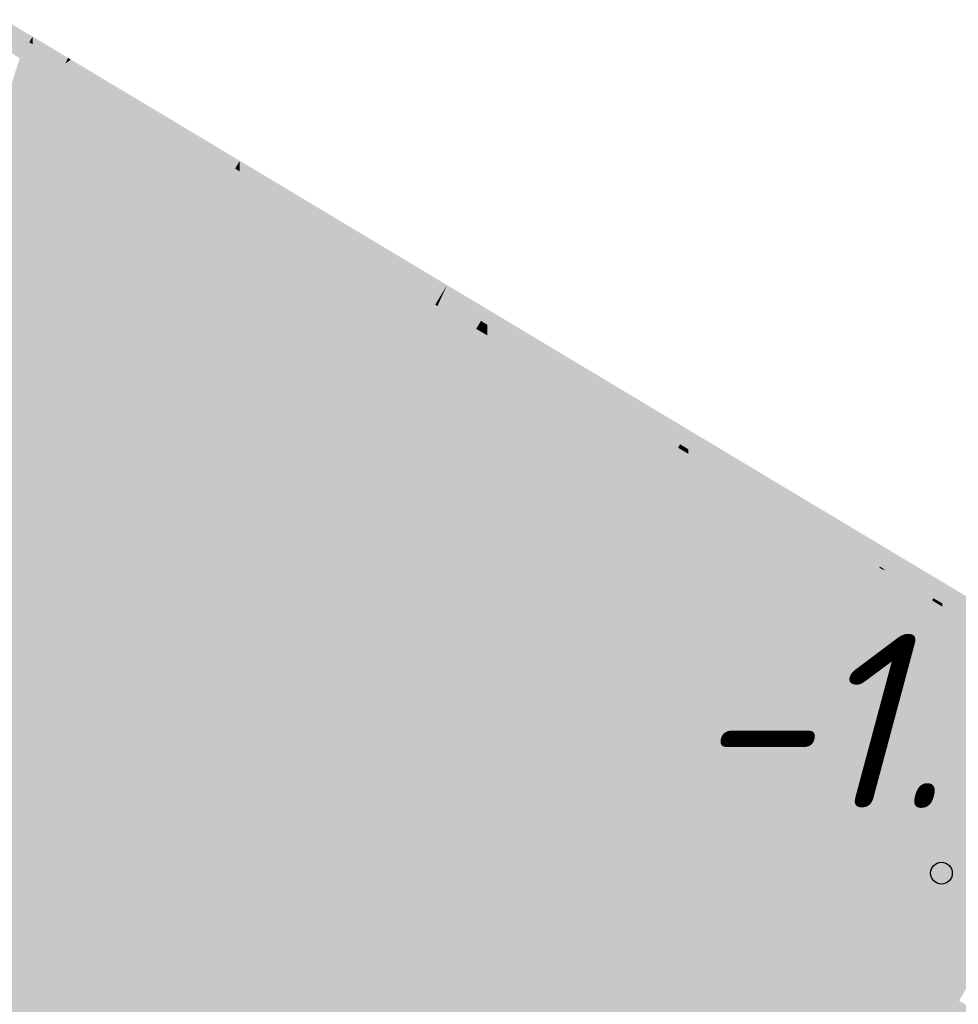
# Model space of a CAD drawing. Header units: metres. Extents: x 30306 to 66711, y 390887 to 402752.
# Tile 53 of 80: x 66182.58 to 66187.98, y 402700.83 to 402706.49. Entities that reach past the tile are written whole.
import ezdxf

# ---------------------------------------------------------------- set-up
doc = ezdxf.new("R2010")
doc.units = ezdxf.units.M
for name, color, linetype in [('GM-C3D-SURFACE-LABELS', 1, 'Continuous'), ('GM-C3D-SURFACE-TIN', 7, 'Continuous'), ('GM-C3D-SURFACE-TIN LABEL', 7, 'Continuous')]:
    doc.layers.add(name, color=color, linetype=linetype)
doc.styles.get("Standard").update_dxf_attribs({"font": 'isocpeur.ttf'})

msp = doc.modelspace()

# ---------------------------------------------------------------- linework, layer by layer
at = {"layer": 'GM-C3D-SURFACE-TIN', "color": 23, "linetype": 'Continuous', "lineweight": -3}
for points in [[(66182.435, 402706.3593), (66182.6395, 402706.3566), (66182.4787, 402706.4506)], [(66182.4787, 402706.4506), (66182.6589, 402706.3889), (66182.4964, 402706.4863)], [(66182.4787, 402706.4506), (66182.6395, 402706.3566), (66182.6589, 402706.3889)], [(66182.435, 402706.3593), (66182.5845, 402706.2649), (66182.6395, 402706.3566)], [(66182.6444, 402706.2271), (66182.6395, 402706.3566), (66182.5845, 402706.2649)], [(66182.6395, 402706.3566), (66182.6583, 402706.3456), (66182.6589, 402706.3889)], [(66182.6444, 402706.2271), (66182.6583, 402706.3456), (66182.6395, 402706.3566)], [(66182.6444, 402706.2271), (66182.6567, 402706.2194), (66182.6583, 402706.3456)], [(66182.6567, 402706.2194), (66182.8477, 402706.2349), (66182.6583, 402706.3456)], [(66182.6583, 402706.3456), (66182.8618, 402706.2673), (66182.6589, 402706.3889)], [(66182.6583, 402706.3456), (66182.8477, 402706.2349), (66182.8618, 402706.2673)], [(66182.6567, 402706.2194), (66182.7768, 402706.1436), (66182.8477, 402706.2349)], [(66182.7768, 402706.1436), (66182.8904, 402706.0751), (66182.8477, 402706.2349)], [(66182.8477, 402706.2349), (66182.8702, 402706.2623), (66182.8618, 402706.2673)], [(66182.8477, 402706.2349), (66182.8787, 402706.2572), (66182.8702, 402706.2623)], [(66183.8224, 402705.6311), (66182.8787, 402706.2572), (66182.8477, 402706.2349)], [(66183.7759, 402705.5534), (66183.8224, 402705.6311), (66182.8477, 402706.2349)], [(66183.7759, 402705.5534), (66182.8477, 402706.2349), (66182.8904, 402706.0751)], [(66183.8224, 402705.6311), (66183.8491, 402705.6755), (66182.8787, 402706.2572)], [(66183.8484, 402705.6149), (66183.8491, 402705.6755), (66183.8224, 402705.6311)], [(66183.8484, 402705.6149), (66185.0393, 402704.9622), (66183.8491, 402705.6755)], [(66183.8001, 402705.5392), (66183.8224, 402705.6311), (66183.7759, 402705.5534)], [(66183.8001, 402705.5392), (66183.8484, 402705.6149), (66183.8224, 402705.6311)], [(66183.8001, 402705.5392), (66183.8473, 402705.5114), (66183.8484, 402705.6149)], [(66184.9715, 402704.8491), (66183.8484, 402705.6149), (66183.8473, 402705.5114)], [(66184.9715, 402704.8491), (66185.0021, 402704.9002), (66183.8484, 402705.6149)], [(66185.0021, 402704.9002), (66185.0393, 402704.9622), (66183.8484, 402705.6149)], [(66185.0092, 402704.8958), (66185.0393, 402704.9622), (66185.0021, 402704.9002)], [(66185.0092, 402704.8958), (66185.2736, 402704.8217), (66185.0393, 402704.9622)], [(66184.9785, 402704.845), (66185.0021, 402704.9002), (66184.9715, 402704.8491)], [(66184.9785, 402704.845), (66185.0092, 402704.8958), (66185.0021, 402704.9002)], [(66184.9846, 402704.8414), (66185.0092, 402704.8958), (66184.9785, 402704.845)], [(66185.2069, 402704.7105), (66185.0092, 402704.8958), (66184.9846, 402704.8414)], [(66185.2069, 402704.7105), (66185.2344, 402704.7563), (66185.0092, 402704.8958)], [(66185.2344, 402704.7563), (66185.2736, 402704.8217), (66185.0092, 402704.8958)], [(66185.2717, 402704.7332), (66185.2736, 402704.8217), (66185.2344, 402704.7563)], [(66185.2717, 402704.7332), (66186.4278, 402704.1299), (66185.2736, 402704.8217)], [(66185.2438, 402704.6887), (66185.2344, 402704.7563), (66185.2069, 402704.7105)], [(66185.2438, 402704.6887), (66185.2717, 402704.7332), (66185.2344, 402704.7563)], [(66185.2704, 402704.6731), (66185.2717, 402704.7332), (66185.2438, 402704.6887)], [(66186.3664, 402704.0274), (66185.2717, 402704.7332), (66185.2704, 402704.6731)], [(66186.3664, 402704.0274), (66186.3785, 402704.0475), (66185.2717, 402704.7332)], [(66186.3785, 402704.0475), (66186.4278, 402704.1299), (66185.2717, 402704.7332)], [(66186.4257, 402704.0183), (66186.4278, 402704.1299), (66186.3785, 402704.0475)], [(66186.4257, 402704.0183), (66187.5821, 402703.438), (66186.4278, 402704.1299)], [(66186.4137, 402703.9995), (66186.3785, 402704.0475), (66186.3664, 402704.0274)], [(66186.4137, 402703.9995), (66186.4257, 402704.0183), (66186.3785, 402704.0475)], [(66186.4252, 402703.9928), (66186.4257, 402704.0183), (66186.4137, 402703.9995)], [(66187.2765, 402703.4913), (66186.4257, 402704.0183), (66186.4252, 402703.9928)], [(66187.2765, 402703.4913), (66187.5821, 402703.438), (66186.4257, 402704.0183)], [(66187.2765, 402703.4913), (66187.526, 402703.3443), (66187.5821, 402703.438)], [(66187.526, 402703.3443), (66187.5403, 402703.3359), (66187.5821, 402703.438)], [(66187.5589, 402703.3249), (66187.5821, 402703.438), (66187.5403, 402703.3359)], [(66187.5589, 402703.3249), (66187.8883, 402703.2545), (66187.5821, 402703.438)], [(66187.5589, 402703.3249), (66187.8336, 402703.1631), (66187.8883, 402703.2545)], [(66187.8336, 402703.1631), (66187.8846, 402703.1331), (66187.8883, 402703.2545)], [(66188.0435, 402703.0395), (66187.8883, 402703.2545), (66187.8846, 402703.1331)], [(66188.0435, 402703.0395), (66189.0067, 402702.5841), (66187.8883, 402703.2545)]]:
    msp.add_solid(points, dxfattribs=at)
at = {"layer": 'GM-C3D-SURFACE-TIN', "color": 40, "linetype": 'Continuous', "lineweight": -3}
for points in [[(66182.3867, 402705.6407), (66182.6444, 402706.2271), (66182.5845, 402706.2649)], [(66182.3867, 402705.6407), (66182.6537, 402705.9848), (66182.6444, 402706.2271)], [(66182.6537, 402705.9848), (66182.6567, 402706.2194), (66182.6444, 402706.2271)], [(66182.6537, 402705.9848), (66182.7768, 402706.1436), (66182.6567, 402706.2194)], [(66182.9841, 402705.2802), (66182.7768, 402706.1436), (66182.6537, 402705.9848)], [(66182.9841, 402705.2802), (66182.8904, 402706.0751), (66182.7768, 402706.1436)], [(66182.9841, 402705.2802), (66183.1255, 402705.1949), (66182.8904, 402706.0751)], [(66183.4473, 402705.0053), (66183.7759, 402705.5534), (66182.8904, 402706.0751)], [(66183.4473, 402705.0053), (66182.8904, 402706.0751), (66183.1255, 402705.1949)], [(66182.3867, 402705.6407), (66182.6473, 402705.4835), (66182.6537, 402705.9848)], [(66182.9841, 402705.2802), (66182.6537, 402705.9848), (66182.6473, 402705.4835)], [(66183.4561, 402705.0001), (66183.7759, 402705.5534), (66183.4473, 402705.0053)], [(66183.4561, 402705.0001), (66183.8001, 402705.5392), (66183.7759, 402705.5534)], [(66183.4561, 402705.0001), (66183.8473, 402705.5114), (66183.8001, 402705.5392)], [(66183.4561, 402705.0001), (66183.8394, 402704.7744), (66183.8473, 402705.5114)], [(66184.643, 402704.301), (66183.8473, 402705.5114), (66183.8394, 402704.7744)], [(66184.643, 402704.301), (66184.9715, 402704.8491), (66183.8473, 402705.5114)], [(66184.648, 402704.298), (66184.9715, 402704.8491), (66184.643, 402704.301)], [(66184.648, 402704.298), (66184.9785, 402704.845), (66184.9715, 402704.8491)], [(66184.7195, 402704.2559), (66184.9785, 402704.845), (66184.648, 402704.298)], [(66184.7195, 402704.2559), (66184.9846, 402704.8414), (66184.9785, 402704.845)], [(66184.8783, 402704.1623), (66184.9846, 402704.8414), (66184.7195, 402704.2559)], [(66184.8783, 402704.1623), (66185.2069, 402704.7105), (66184.9846, 402704.8414)], [(66184.9047, 402704.1468), (66185.2069, 402704.7105), (66184.8783, 402704.1623)], [(66184.9047, 402704.1468), (66185.2438, 402704.6887), (66185.2069, 402704.7105)], [(66185.2545, 402703.9407), (66185.2438, 402704.6887), (66184.9047, 402704.1468)], [(66185.2545, 402703.9407), (66185.2704, 402704.6731), (66185.2438, 402704.6887)], [(66186.0379, 402703.4793), (66185.2704, 402704.6731), (66185.2545, 402703.9407)], [(66186.0379, 402703.4793), (66186.3664, 402704.0274), (66185.2704, 402704.6731)], [(66186.0717, 402703.4593), (66186.3664, 402704.0274), (66186.0379, 402703.4793)], [(66186.0717, 402703.4593), (66186.4137, 402703.9995), (66186.3664, 402704.0274)], [(66186.4108, 402703.2596), (66186.4137, 402703.9995), (66186.0717, 402703.4593)], [(66186.4108, 402703.2596), (66186.4252, 402703.9928), (66186.4137, 402703.9995)], [(66187.1974, 402702.7962), (66186.4252, 402703.9928), (66186.4108, 402703.2596)], [(66187.1974, 402702.7962), (66187.2765, 402703.4913), (66186.4252, 402703.9928)], [(66187.1974, 402702.7962), (66187.5226, 402703.3388), (66187.2765, 402703.4913)], [(66187.5226, 402703.3388), (66187.526, 402703.3443), (66187.2765, 402703.4913)], [(66187.5377, 402703.3295), (66187.526, 402703.3443), (66187.5226, 402703.3388)], [(66187.5377, 402703.3295), (66187.5403, 402703.3359), (66187.526, 402703.3443)], [(66187.2083, 402702.7898), (66187.5226, 402703.3388), (66187.1974, 402702.7962)], [(66187.2083, 402702.7898), (66187.5377, 402703.3295), (66187.5226, 402703.3388)], [(66187.2954, 402702.7384), (66187.5377, 402703.3295), (66187.2083, 402702.7898)], [(66187.505, 402702.615), (66187.5377, 402703.3295), (66187.2954, 402702.7384)], [(66187.505, 402702.615), (66187.8261, 402703.1507), (66187.5377, 402703.3295)], [(66187.5377, 402703.3295), (66187.5589, 402703.3249), (66187.5403, 402703.3359)], [(66187.8261, 402703.1507), (66187.5589, 402703.3249), (66187.5377, 402703.3295)], [(66187.8261, 402703.1507), (66187.8336, 402703.1631), (66187.5589, 402703.3249)], [(66187.5472, 402702.5901), (66187.8261, 402703.1507), (66187.505, 402702.615)], [(66187.5472, 402702.5901), (66187.884, 402703.1149), (66187.8261, 402703.1507)], [(66187.8622, 402702.4046), (66187.884, 402703.1149), (66187.5472, 402702.5901)], [(66187.884, 402703.1149), (66187.8336, 402703.1631), (66187.8261, 402703.1507)], [(66187.884, 402703.1149), (66187.8846, 402703.1331), (66187.8336, 402703.1631)], [(66188.6285, 402701.9532), (66187.884, 402703.1149), (66187.8622, 402702.4046)], [(66187.884, 402703.1149), (66188.0435, 402703.0395), (66187.8846, 402703.1331)], [(66188.6285, 402701.9532), (66188.9347, 402702.464), (66187.884, 402703.1149)], [(66188.9347, 402702.464), (66188.0435, 402703.0395), (66187.884, 402703.1149)]]:
    msp.add_solid(points, dxfattribs=at)
at = {"layer": 'GM-C3D-SURFACE-TIN', "color": 50, "linetype": 'Continuous', "lineweight": -3}
for points in [[(66181.9965, 402705.1378), (66182.6473, 402705.4835), (66182.3867, 402705.6407)], [(66181.9965, 402705.1378), (66182.6379, 402704.7508), (66182.6473, 402705.4835)], [(66183.1203, 402704.4597), (66182.6473, 402705.4835), (66182.6379, 402704.7508)], [(66183.1203, 402704.4597), (66182.9841, 402705.2802), (66182.6473, 402705.4835)], [(66183.2597, 402704.6924), (66183.1255, 402705.1949), (66182.9841, 402705.2802)], [(66183.1203, 402704.4597), (66183.2597, 402704.6924), (66182.9841, 402705.2802)], [(66183.2597, 402704.6924), (66183.4473, 402705.0053), (66183.1255, 402705.1949)], [(66183.2597, 402704.6924), (66183.4561, 402705.0001), (66183.4473, 402705.0053)], [(66183.3838, 402704.3011), (66183.4561, 402705.0001), (66183.2597, 402704.6924)], [(66183.3838, 402704.3011), (66183.8394, 402704.7744), (66183.4561, 402705.0001)], [(66183.3838, 402704.3011), (66183.8315, 402704.0374), (66183.8394, 402704.7744)], [(66184.3144, 402703.7529), (66183.8394, 402704.7744), (66183.8315, 402704.0374)], [(66184.3144, 402703.7529), (66184.643, 402704.301), (66183.8394, 402704.7744)], [(66183.3606, 402704.3148), (66183.2597, 402704.6924), (66183.1203, 402704.4597)], [(66183.3838, 402704.3011), (66183.2597, 402704.6924), (66183.3606, 402704.3148)], [(66184.3174, 402703.7511), (66184.643, 402704.301), (66184.3144, 402703.7529)], [(66184.3174, 402703.7511), (66184.648, 402704.298), (66184.643, 402704.301)], [(66184.4543, 402703.6705), (66184.648, 402704.298), (66184.3174, 402703.7511)], [(66184.4543, 402703.6705), (66184.7195, 402704.2559), (66184.648, 402704.298)], [(66184.5498, 402703.6142), (66184.7195, 402704.2559), (66184.4543, 402703.6705)], [(66184.5498, 402703.6142), (66184.8783, 402704.1623), (66184.7195, 402704.2559)], [(66184.5657, 402703.6049), (66184.8783, 402704.1623), (66184.5498, 402703.6142)], [(66184.5657, 402703.6049), (66184.9047, 402704.1468), (66184.8783, 402704.1623)], [(66185.2387, 402703.2084), (66184.9047, 402704.1468), (66184.5657, 402703.6049)], [(66185.2387, 402703.2084), (66185.2545, 402703.9407), (66184.9047, 402704.1468)], [(66185.7093, 402702.9311), (66185.2545, 402703.9407), (66185.2387, 402703.2084)], [(66185.7093, 402702.9311), (66186.0379, 402703.4793), (66185.2545, 402703.9407)], [(66185.7297, 402702.9192), (66186.0379, 402703.4793), (66185.7093, 402702.9311)], [(66185.7297, 402702.9192), (66186.0717, 402703.4593), (66186.0379, 402703.4793)], [(66186.3964, 402702.5264), (66186.0717, 402703.4593), (66185.7297, 402702.9192)], [(66186.3964, 402702.5264), (66186.4108, 402703.2596), (66186.0717, 402703.4593)], [(66186.8689, 402702.2481), (66186.4108, 402703.2596), (66186.3964, 402702.5264)], [(66186.8689, 402702.2481), (66187.1974, 402702.7962), (66186.4108, 402703.2596)], [(66186.8754, 402702.2442), (66187.1974, 402702.7962), (66186.8689, 402702.2481)], [(66186.8754, 402702.2442), (66187.2083, 402702.7898), (66187.1974, 402702.7962)], [(66187.0506, 402702.141), (66187.2083, 402702.7898), (66186.8754, 402702.2442)], [(66187.0506, 402702.141), (66187.2954, 402702.7384), (66187.2083, 402702.7898)], [(66187.1765, 402702.0669), (66187.2954, 402702.7384), (66187.0506, 402702.141)], [(66187.1765, 402702.0669), (66187.505, 402702.615), (66187.2954, 402702.7384)], [(66187.2018, 402702.0519), (66187.505, 402702.615), (66187.1765, 402702.0669)], [(66187.2018, 402702.0519), (66187.5472, 402702.5901), (66187.505, 402702.615)], [(66187.8398, 402701.6761), (66187.5472, 402702.5901), (66187.2018, 402702.0519)], [(66187.8398, 402701.6761), (66187.8622, 402702.4046), (66187.5472, 402702.5901)], [(66188.2999, 402701.405), (66187.8622, 402702.4046), (66187.8398, 402701.6761)], [(66188.2999, 402701.405), (66188.6285, 402701.9532), (66187.8622, 402702.4046)]]:
    msp.add_solid(points, dxfattribs=at)
at = {"layer": 'GM-C3D-SURFACE-TIN', "color": 60, "linetype": 'Continuous', "lineweight": -3}
for points in [[(66181.635, 402704.6176), (66182.6379, 402704.7508), (66181.9965, 402705.1378)], [(66181.635, 402704.6176), (66182.6285, 402704.0182), (66182.6379, 402704.7508)], [(66182.7953, 402703.9175), (66182.6379, 402704.7508), (66182.6285, 402704.0182)], [(66182.7953, 402703.9175), (66183.1203, 402704.4597), (66182.6379, 402704.7508)], [(66183.5958, 402703.4346), (66183.1203, 402704.4597), (66182.7953, 402703.9175)], [(66183.5958, 402703.4346), (66183.3606, 402704.3148), (66183.1203, 402704.4597)], [(66183.6731, 402703.389), (66183.3838, 402704.3011), (66183.3606, 402704.3148)], [(66183.6731, 402703.389), (66183.3606, 402704.3148), (66183.5958, 402703.4346)], [(66183.6731, 402703.389), (66183.8315, 402704.0374), (66183.3838, 402704.3011)], [(66183.6731, 402703.389), (66183.8236, 402703.3004), (66183.8315, 402704.0374)], [(66183.9859, 402703.2048), (66183.8315, 402704.0374), (66183.8236, 402703.3004)], [(66183.9859, 402703.2048), (66184.3144, 402703.7529), (66183.8315, 402704.0374)], [(66183.9869, 402703.2042), (66184.3144, 402703.7529), (66183.9859, 402703.2048)], [(66183.9869, 402703.2042), (66184.3174, 402703.7511), (66184.3144, 402703.7529)], [(66184.1892, 402703.085), (66184.3174, 402703.7511), (66183.9869, 402703.2042)], [(66184.1892, 402703.085), (66184.4543, 402703.6705), (66184.3174, 402703.7511)], [(66184.2213, 402703.0661), (66184.4543, 402703.6705), (66184.1892, 402703.085)], [(66184.2213, 402703.0661), (66184.5498, 402703.6142), (66184.4543, 402703.6705)], [(66184.2266, 402703.063), (66184.5498, 402703.6142), (66184.2213, 402703.0661)], [(66184.2266, 402703.063), (66184.5657, 402703.6049), (66184.5498, 402703.6142)], [(66185.2228, 402702.4761), (66184.5657, 402703.6049), (66184.2266, 402703.063)], [(66185.2228, 402702.4761), (66185.2387, 402703.2084), (66184.5657, 402703.6049)], [(66185.3808, 402702.383), (66185.2387, 402703.2084), (66185.2228, 402702.4761)], [(66185.3808, 402702.383), (66185.7093, 402702.9311), (66185.2387, 402703.2084)], [(66185.3876, 402702.379), (66185.7093, 402702.9311), (66185.3808, 402702.383)], [(66185.3876, 402702.379), (66185.7297, 402702.9192), (66185.7093, 402702.9311)], [(66186.382, 402701.7933), (66185.7297, 402702.9192), (66185.3876, 402702.379)], [(66186.382, 402701.7933), (66186.3964, 402702.5264), (66185.7297, 402702.9192)], [(66186.5404, 402701.6999), (66186.3964, 402702.5264), (66186.382, 402701.7933)], [(66186.5404, 402701.6999), (66186.8689, 402702.2481), (66186.3964, 402702.5264)], [(66186.5426, 402701.6987), (66186.8689, 402702.2481), (66186.5404, 402701.6999)], [(66186.5426, 402701.6987), (66186.8754, 402702.2442), (66186.8689, 402702.2481)], [(66186.8058, 402701.5436), (66186.8754, 402702.2442), (66186.5426, 402701.6987)], [(66186.8058, 402701.5436), (66187.0506, 402702.141), (66186.8754, 402702.2442)], [(66186.8479, 402701.5187), (66187.0506, 402702.141), (66186.8058, 402701.5436)], [(66186.8479, 402701.5187), (66187.1765, 402702.0669), (66187.0506, 402702.141)], [(66186.8564, 402701.5137), (66187.1765, 402702.0669), (66186.8479, 402701.5187)], [(66186.8564, 402701.5137), (66187.2018, 402702.0519), (66187.1765, 402702.0669)], [(66187.8174, 402700.9476), (66187.2018, 402702.0519), (66186.8564, 402701.5137)], [(66187.8174, 402700.9476), (66187.8398, 402701.6761), (66187.2018, 402702.0519)], [(66187.9714, 402700.8569), (66187.8398, 402701.6761), (66187.8174, 402700.9476)], [(66187.9714, 402700.8569), (66188.2999, 402701.405), (66187.8398, 402701.6761)], [(66187.9814, 402700.851), (66188.2999, 402701.405), (66187.9714, 402700.8569)]]:
    msp.add_solid(points, dxfattribs=at)
at = {"layer": 'GM-C3D-SURFACE-TIN', "color": 70, "linetype": 'Continuous', "lineweight": -3}
for points in [[(66181.4276, 402704.3348), (66182.6236, 402703.631), (66181.635, 402704.6176)], [(66182.6236, 402703.631), (66182.6285, 402704.0182), (66181.635, 402704.6176)], [(66181.4276, 402704.3348), (66181.2499, 402704.1755), (66182.6236, 402703.631)], [(66180.4629, 402703.1609), (66183.6287, 402702.6262), (66181.2351, 402704.1563)], [(66182.6236, 402703.631), (66181.2499, 402704.1755), (66181.2351, 402704.1563)], [(66182.6236, 402703.631), (66181.2351, 402704.1563), (66183.6287, 402702.6262)], [(66182.6236, 402703.631), (66182.7953, 402703.9175), (66182.6285, 402704.0182)], [(66182.6236, 402703.631), (66183.5958, 402703.4346), (66182.7953, 402703.9175)], [(66182.6236, 402703.631), (66183.6287, 402702.6262), (66183.7148, 402702.9888)], [(66182.6236, 402703.631), (66183.7148, 402702.9888), (66183.5958, 402703.4346)], [(66183.7148, 402702.9888), (66183.6731, 402703.389), (66183.5958, 402703.4346)], [(66183.7148, 402702.9888), (66183.8195, 402702.9272), (66183.6731, 402703.389)], [(66183.8195, 402702.9272), (66183.8236, 402703.3004), (66183.6731, 402703.389)], [(66183.8195, 402702.9272), (66183.9859, 402703.2048), (66183.8236, 402703.3004)], [(66183.8195, 402702.9272), (66183.9869, 402703.2042), (66183.9859, 402703.2048)], [(66183.8195, 402702.9272), (66184.1892, 402703.085), (66183.9869, 402703.2042)], [(66180.4629, 402703.1609), (66180.5451, 402703.1014), (66183.6287, 402702.6262)], [(66180.5451, 402703.1014), (66181.4437, 402702.4502), (66183.6287, 402702.6262)], [(66183.8195, 402702.9272), (66184.055, 402702.7887), (66184.1892, 402703.085)], [(66184.055, 402702.7887), (66184.2213, 402703.0661), (66184.1892, 402703.085)], [(66184.055, 402702.7887), (66184.2266, 402703.063), (66184.2213, 402703.0661)], [(66184.055, 402702.7887), (66185.2228, 402702.4761), (66184.2266, 402703.063)], [(66183.7148, 402702.9888), (66183.6287, 402702.6262), (66183.7575, 402702.8293)], [(66183.7148, 402702.9888), (66183.7575, 402702.8293), (66183.8195, 402702.9272)], [(66183.8195, 402702.9272), (66183.7575, 402702.8293), (66184.055, 402702.7887)], [(66183.7575, 402702.8293), (66183.6287, 402702.6262), (66183.7948, 402702.6895)], [(66184.055, 402702.7887), (66183.7575, 402702.8293), (66183.7948, 402702.6895)], [(66184.055, 402702.7887), (66183.7948, 402702.6895), (66183.8293, 402702.5604)], [(66184.055, 402702.7887), (66183.8293, 402702.5604), (66185.2148, 402702.1061)], [(66184.055, 402702.7887), (66185.2148, 402702.1061), (66185.2228, 402702.4761)], [(66183.7948, 402702.6895), (66183.6287, 402702.6262), (66183.8293, 402702.5604)], [(66182.8624, 402701.4221), (66183.6287, 402702.6262), (66181.4437, 402702.4502)], [(66183.0389, 402701.2941), (66183.6287, 402702.6262), (66182.8624, 402701.4221)], [(66183.0389, 402701.2941), (66183.8494, 402702.4852), (66183.6287, 402702.6262)], [(66183.8293, 402702.5604), (66183.6287, 402702.6262), (66183.8494, 402702.4852)], [(66185.2148, 402702.1061), (66183.8293, 402702.5604), (66183.8494, 402702.4852)], [(66183.0389, 402701.2941), (66183.0996, 402701.2502), (66183.8494, 402702.4852)], [(66183.6753, 402700.833), (66183.8494, 402702.4852), (66183.0996, 402701.2502)], [(66183.6753, 402700.833), (66184.2778, 402700.8815), (66183.8494, 402702.4852)], [(66184.2778, 402700.8815), (66186.1253, 402701.0303), (66183.8494, 402702.4852)], [(66185.2148, 402702.1061), (66183.8494, 402702.4852), (66186.1253, 402701.0303)], [(66185.2148, 402702.1061), (66185.3808, 402702.383), (66185.2228, 402702.4761)], [(66185.2148, 402702.1061), (66185.3876, 402702.379), (66185.3808, 402702.383)], [(66185.2148, 402702.1061), (66186.382, 402701.7933), (66185.3876, 402702.379)], [(66185.2148, 402702.1061), (66186.3747, 402701.4236), (66186.382, 402701.7933)], [(66185.2148, 402702.1061), (66186.1253, 402701.0303), (66186.3747, 402701.4236)], [(66186.3747, 402701.4236), (66186.5404, 402701.6999), (66186.382, 402701.7933)], [(66186.3747, 402701.4236), (66186.5426, 402701.6987), (66186.5404, 402701.6999)], [(66186.3747, 402701.4236), (66186.8058, 402701.5436), (66186.5426, 402701.6987)], [(66186.3747, 402701.4236), (66186.6824, 402701.2425), (66186.8058, 402701.5436)], [(66186.6824, 402701.2425), (66186.8479, 402701.5187), (66186.8058, 402701.5436)], [(66186.6824, 402701.2425), (66186.8564, 402701.5137), (66186.8479, 402701.5187)], [(66186.6824, 402701.2425), (66187.8174, 402700.9476), (66186.8564, 402701.5137)], [(66186.3747, 402701.4236), (66186.1253, 402701.0303), (66186.6824, 402701.2425)], [(66186.6824, 402701.2425), (66186.1253, 402701.0303), (66187.8061, 402700.5812)], [(66186.6824, 402701.2425), (66187.8061, 402700.5812), (66187.8174, 402700.9476)], [(66185.3686, 402699.8415), (66186.1253, 402701.0303), (66184.2778, 402700.8815)], [(66185.3686, 402699.8415), (66187.6088, 402700.0819), (66186.1253, 402701.0303)], [(66187.8061, 402700.5812), (66186.1253, 402701.0303), (66187.6088, 402700.0819)], [(66187.8061, 402700.5812), (66187.9714, 402700.8569), (66187.8174, 402700.9476)], [(66184.4385, 402700.2799), (66184.2778, 402700.8815), (66183.6753, 402700.833)], [(66185.1368, 402699.8166), (66185.3686, 402699.8415), (66184.2778, 402700.8815)], [(66185.1368, 402699.8166), (66184.2778, 402700.8815), (66184.4385, 402700.2799)], [(66187.8061, 402700.5812), (66187.9814, 402700.851), (66187.9714, 402700.8569)], [(66187.8061, 402700.5812), (66188.9405, 402700.2861), (66187.9814, 402700.851)]]:
    msp.add_solid(points, dxfattribs=at)
at = {"layer": 'GM-C3D-SURFACE-TIN', "color": 90, "linetype": 'Continuous', "lineweight": -3}
for points in [[(66180.0286, 402702.3362), (66182.8624, 402701.4221), (66181.4437, 402702.4502)], [(66180.0286, 402702.3362), (66182.5386, 402700.9131), (66182.8624, 402701.4221)], [(66182.5386, 402700.9131), (66183.0389, 402701.2941), (66182.8624, 402701.4221)], [(66182.5386, 402700.9131), (66182.8037, 402700.7628), (66183.0389, 402701.2941)], [(66182.8037, 402700.7628), (66183.0996, 402701.2502), (66183.0389, 402701.2941)], [(66182.8037, 402700.7628), (66183.6753, 402700.833), (66183.0996, 402701.2502)], [(66182.4234, 402700.7322), (66182.8037, 402700.7628), (66182.5386, 402700.9131)], [(66182.8037, 402700.7628), (66184.4385, 402700.2799), (66183.6753, 402700.833)]]:
    msp.add_solid(points, dxfattribs=at)
at = {"layer": 'GM-C3D-SURFACE-TIN LABEL', "color": 6, "linetype": 'Continuous', "lineweight": -3}
msp.add_circle((66187.8795, 402701.5836, -1.0466), 0.0625, dxfattribs=at)

# ---------------------------------------------------------------- texts
at = {"layer": 'GM-C3D-SURFACE-LABELS', "color": 10, "linetype": 'Continuous', "lineweight": -3, "insert": (66187.8795, 402701.9586, -1.0466), "char_height": 1, "attachment_point": 8}
msp.add_mtext('{\\fISOCPEUR|b0|i1|c0|p34;-1.05}', dxfattribs=at)

doc.saveas('drawing.dxf')
